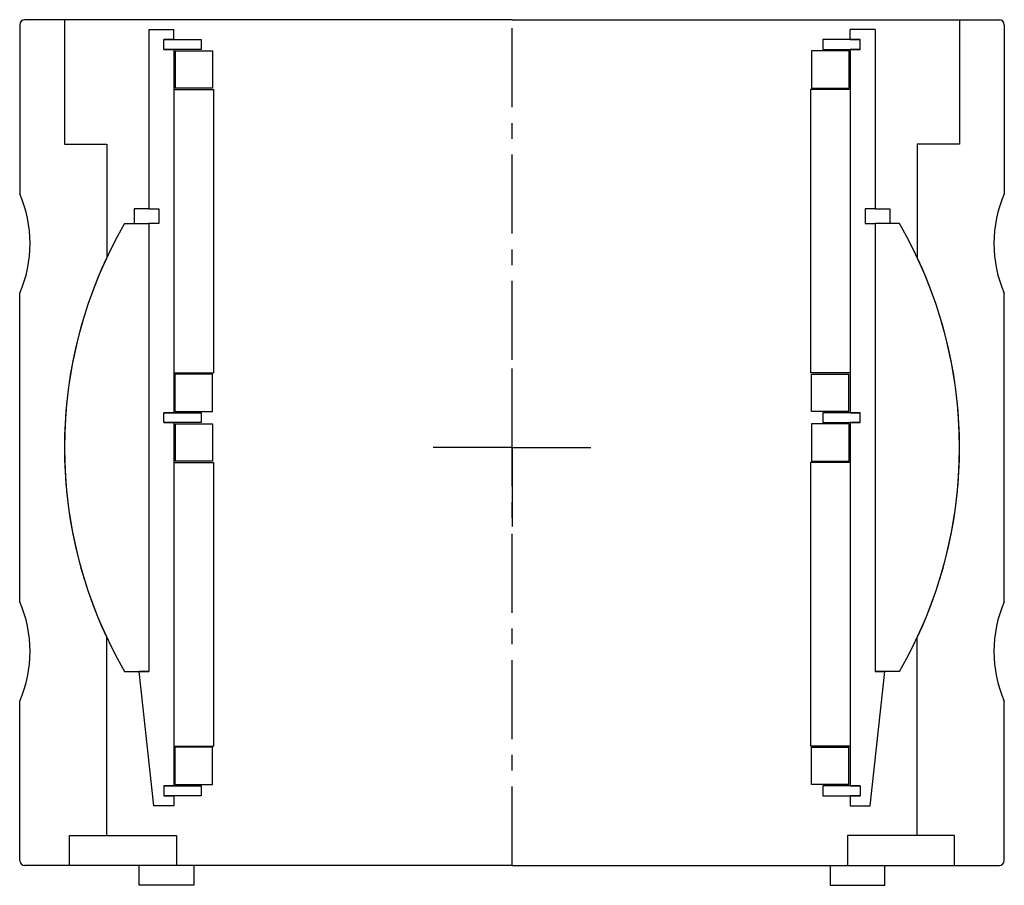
# Model space of a CAD drawing. Header units: millimetres. Extents: x -99 to 99, y -4 to 170.
import ezdxf

# ---------------------------------------------------------------- set-up
doc = ezdxf.new("R2010")
doc.units = ezdxf.units.MM
doc.header["$LTSCALE"] = 0.5
doc.header["$MEASUREMENT"] = 0
doc.linetypes.add('CENTER', pattern=[50.8, 31.75, -6.35, 6.35, -6.35])
doc.layers.get('0').update_dxf_attribs({"linetype": 'CONTINUOUS'})
doc.layers.add('Center', color=1, linetype='CENTER')

# ---------------------------------------------------------------- blocks, each defined once
blk = doc.blocks.new('M25-115')
for p, q in [((-99, 169), (-99, 135)), ((-90, 170), (-98, 170)), ((-90, 170), (-90, 145)), ((0, 170), (-90, 170)), ((0, 170), (90, 170)), ((90, 170), (90, 145)), ((90, 170), (98, 170)), ((99, 169), (99, 135)), ((-90, 145), (-81.5, 145)), ((-81.5, 145), (-81.5, 122.18)), ((81.5, 145), (81.5, 122.18)), ((90, 145), (81.5, 145)), ((-99, 53), (-99, 115)), ((99, 53), (99, 115)), ((-81.5, 6), (-81.5, 45.82)), ((81.5, 6), (81.5, 45.82)), ((-99, 1), (-99, 33)), ((99, 1), (99, 33)), ((-89, 6), (-81.5, 6)), ((-89, 0), (-89, 6)), ((-81.5, 6), (-67.5, 6)), ((-67.5, 6), (-67.5, 0)), ((67.5, 6), (67.5, 0)), ((81.5, 6), (67.5, 6)), ((89, 6), (81.5, 6)), ((89, 0), (89, 6)), ((-89, 0), (-98, 0)), ((0, 0), (-89, 0)), ((-75, -4), (-75, 0)), ((-64, 0), (-64, -4)), ((0, 0), (89, 0)), ((64, 0), (64, -4)), ((75, -4), (75, 0)), ((89, 0), (98, 0)), ((-64, -4), (-75, -4)), ((64, -4), (75, -4))]:
    blk.add_line(p, q)
for centre, radius, start, end in [((-98, 169), 1, 90, 180), ((98, 169), 1, 0, 90), ((-121.91, 125), 25, 336.4218, 23.5782), ((121.91, 125), 25, 156.4218, 203.5782), ((0, 84), 90, 154.8982, 205.1018), ((0, 84), 90, 334.8982, 25.1018), ((-121.91, 43), 25, 336.4218, 23.5782), ((121.91, 43), 25, 156.4218, 203.5782), ((-98, 1), 1, 180, 270), ((98, 1), 1, 270, 0)]:
    blk.add_arc(centre, radius, start, end)
at = {"layer": 'Center'}
blk.add_line((0, 0), (0, 170), dxfattribs=at)
blk = doc.blocks.new('M27-145 & M15-130 - dia120')
for p, q in [((-73, 84), (-73, 48)), ((-73, 84), (-68, 84)), ((-68, 82), (-68, 84)), ((73, 84), (68, 84)), ((68, 82), (68, 84)), ((73, 84), (73, 48)), ((-70, 80), (-70, 82)), ((-68, 82), (-70, 82)), ((-68, 82), (-70, 82)), ((-70, 82), (-62.5, 82)), ((-62.5, 82), (-62.5, 80)), ((70, 82), (62.5, 82)), ((62.5, 82), (62.5, 80)), ((68, 82), (70, 82)), ((68, 82), (70, 82)), ((70, 80), (70, 82)), ((-70, 80), (-68, 80)), ((-70, 80), (-68, 80)), ((-62.5, 80), (-70, 80)), ((-68, 80), (-68, 7)), ((-67.75, 79.75), (-67.75, 72.25)), ((-67.75, 79.75), (-60.25, 79.75)), ((-60.25, 79.75), (-60.25, 72.25)), ((67.75, 79.75), (60.25, 79.75)), ((60.25, 79.75), (60.25, 72.25)), ((62.5, 80), (70, 80)), ((67.75, 79.75), (67.75, 72.25)), ((70, 80), (68, 80)), ((70, 80), (68, 80)), ((68, 80), (68, 7)), ((-68, 72), (-60, 72)), ((-68, 72), (-68, 15)), ((-60.25, 72.25), (-67.75, 72.25)), ((-60, 72), (-60, 15)), ((60, 72), (60, 15)), ((68, 72), (60, 72)), ((60.25, 72.25), (67.75, 72.25)), ((68, 72), (68, 15)), ((-73, 48), (-76, 48)), ((-76, 48), (-76, 45)), ((-73, 48), (-71, 48)), ((-71, 48), (-71, 45)), ((71, 48), (71, 45)), ((73, 48), (71, 48)), ((73, 48), (76, 48)), ((76, 48), (76, 45)), ((-77.94, 45), (-73, 45)), ((-73, 45), (-73, -45)), ((-73, 45), (-73, -45)), ((-71, 45), (-73, 45)), ((-73, 45), (-73, -45)), ((71, 45), (73, 45)), ((73, 45), (73, -45)), ((77.94, 45), (73, 45)), ((73, 45), (73, -45)), ((73, 45), (73, -45)), ((-68, 15), (-60, 15)), ((-60.25, 14.75), (-67.75, 14.75)), ((-67.75, 7.25), (-67.75, 14.75)), ((-60.25, 7.25), (-60.25, 14.75)), ((68, 15), (60, 15)), ((60.25, 7.25), (60.25, 14.75)), ((60.25, 14.75), (67.75, 14.75)), ((67.75, 7.25), (67.75, 14.75)), ((-70, 5), (-70, 7)), ((-68, 7), (-70, 7)), ((-68, 7), (-70, 7)), ((-70, 7), (-62.5, 7)), ((-67.75, 7.25), (-60.25, 7.25)), ((-62.5, 7), (-62.5, 5)), ((67.75, 7.25), (60.25, 7.25)), ((70, 7), (62.5, 7)), ((62.5, 7), (62.5, 5)), ((68, 7), (70, 7)), ((68, 7), (70, 7)), ((70, 5), (70, 7)), ((-68, 5), (-70, 5)), ((-70, 5), (-68, 5)), ((-62.5, 5), (-70, 5)), ((-68, 5), (-68, -68)), ((-67.75, 4.75), (-60.25, 4.75)), ((-67.75, 4.75), (-67.75, -2.75)), ((-60.25, 4.75), (-60.25, -2.75)), ((60.25, 4.75), (60.25, -2.75)), ((67.75, 4.75), (60.25, 4.75)), ((62.5, 5), (70, 5)), ((67.75, 4.75), (67.75, -2.75)), ((70, 5), (68, 5)), ((68, 5), (70, 5)), ((68, 5), (68, -68)), ((-68, -3), (-68, -60)), ((-68, -3), (-60, -3)), ((-60.25, -2.75), (-67.75, -2.75)), ((-60, -3), (-60, -60)), ((68, -3), (60, -3)), ((60, -3), (60, -60)), ((60.25, -2.75), (67.75, -2.75)), ((68, -3), (68, -60)), ((-77.94, -45), (-73, -45)), ((-72, -72), (-75, -45)), ((-73, -45), (-75, -45)), ((72, -72), (75, -45)), ((77.94, -45), (73, -45)), ((73, -45), (75, -45)), ((-68, -60), (-60, -60)), ((-67.75, -67.75), (-67.75, -60.25)), ((-60.25, -60.25), (-67.75, -60.25)), ((-60.25, -67.75), (-60.25, -60.25)), ((68, -60), (60, -60)), ((60.25, -60.25), (67.75, -60.25)), ((60.25, -67.75), (60.25, -60.25)), ((67.75, -67.75), (67.75, -60.25)), ((-70, -68), (-62.5, -68)), ((-68, -68), (-70, -68)), ((-70, -68), (-70, -70)), ((-68, -68), (-70, -68)), ((-67.75, -67.75), (-60.25, -67.75)), ((-62.5, -68), (-62.5, -70)), ((67.75, -67.75), (60.25, -67.75)), ((62.5, -68), (62.5, -70)), ((70, -68), (62.5, -68)), ((68, -68), (70, -68)), ((68, -68), (70, -68)), ((70, -68), (70, -70)), ((-62.5, -70), (-70, -70)), ((-70, -70), (-68, -70)), ((-70, -70), (-68, -70)), ((-68, -70), (-68, -72)), ((62.5, -70), (70, -70)), ((70, -70), (68, -70)), ((68, -70), (68, -72)), ((70, -70), (68, -70)), ((-68, -72), (-72, -72)), ((68, -72), (72, -72))]:
    blk.add_line(p, q)
for start, end in [(150, 210), (330, 30)]:
    blk.add_arc((0, 0), 90, start, end)
at = {"layer": 'Center'}
for q in [(0, 18.34), (-17.84, 0), (18.34, 0), (0, -18.34)]:
    blk.add_line((0, 0), q, dxfattribs=at)

msp = doc.modelspace()

# ---------------------------------------------------------------- block references
for name, p in [('M25-115', (0, 0)), ('M27-145 & M15-130 - dia120', (0, 84))]:
    msp.add_blockref(name, p)

doc.saveas('drawing.dxf')
